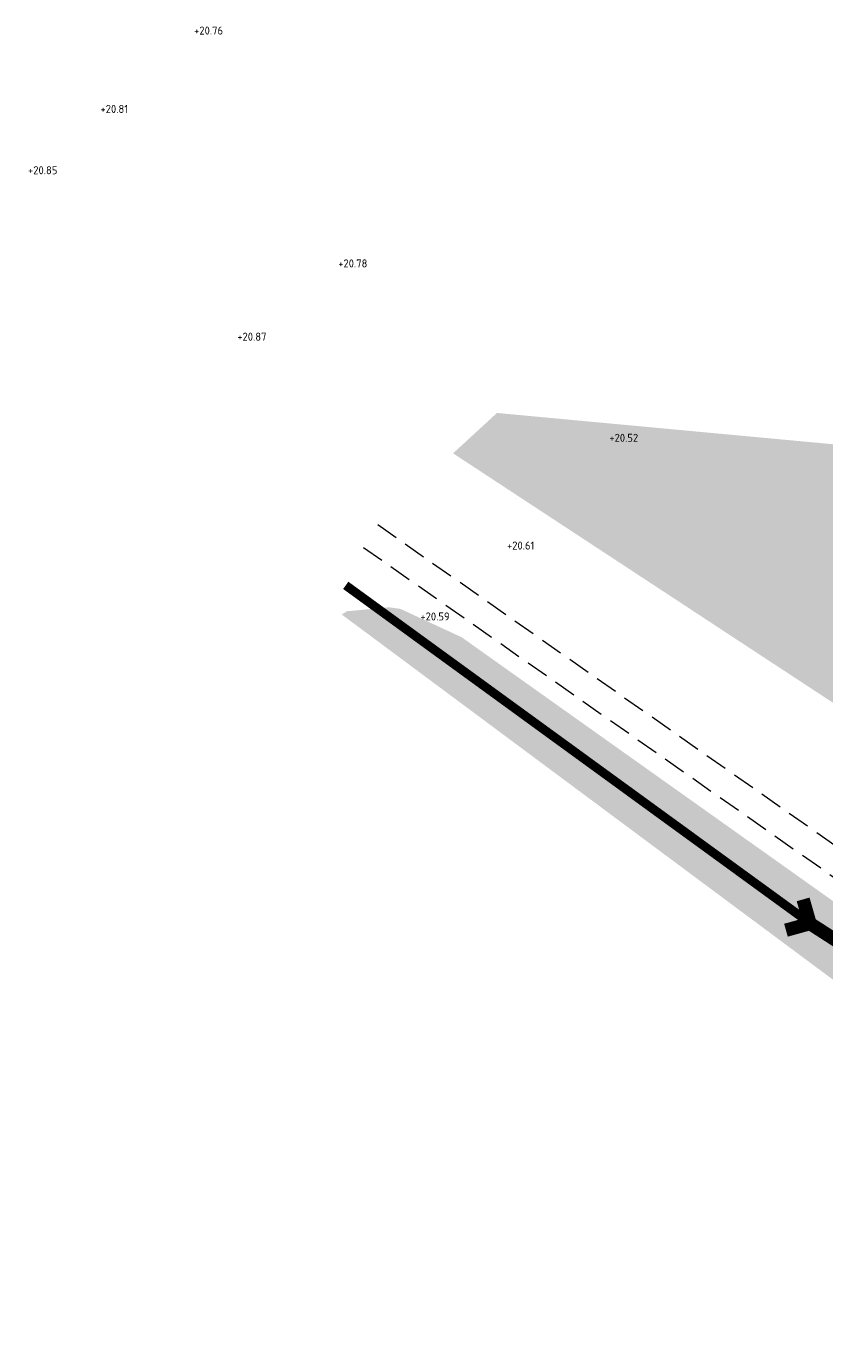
# Model space of a CAD drawing. Header units: metres. Extents: x 155514 to 155815, y 376837 to 377152.
# Tile 2 of 6: x 155514 to 155603, y 377005 to 377152. Entities that reach past the tile are written whole.
import ezdxf

# ---------------------------------------------------------------- set-up
doc = ezdxf.new("R2010")
doc.units = ezdxf.units.M
doc.linetypes.add('DASHED2', pattern=[0.375, 0.25, -0.125])
doc.layers.add('bos_UIT', color=7, linetype='Continuous', true_color=0xff7575)
doc.layers.add('N-XX-GR-BEEK-BEGELEIDEND-BOS-G', color=7, linetype='Continuous', true_color=0x45a93d)
doc.layers.add('N-WE-GW-SCOOP-PROVINCIE-GD', color=90, linetype='Continuous', lineweight=50)
doc.layers.add('V-WE-AM-AS_WATERGANG_SLOOT-G', color=1, linetype='DASHED2', lineweight=18, true_color=0xff0000)
doc.layers.add('X-XX-AL-T25-Bestaande', color=7, linetype='Continuous', lineweight=25, true_color=0x848484)
doc.styles.add('NLCS-ISO', font='NLCS-ISO.ttf')

msp = doc.modelspace()

# ---------------------------------------------------------------- hatches: boundary and pattern name
at = {"layer": 'bos_UIT', "transparency": 33554508}
h = msp.add_hatch(color=256, dxfattribs=at)
h.dxf.hatch_style = 1
edge = h.paths.add_edge_path()
edge.add_line((155662.817, 377033.348), (155661.28, 377052.226))
edge.add_line((155661.28, 377052.226), (155659.822, 377067.699))
edge.add_line((155659.822, 377067.699), (155658.171, 377065.79))
edge.add_line((155658.171, 377065.79), (155659.004, 377058.943))
edge.add_line((155659.004, 377058.943), (155655.722, 377058.482))
edge.add_line((155655.722, 377058.482), (155656.003, 377053.271))
edge.add_line((155656.003, 377053.271), (155659.467, 377028.884))
edge.add_line((155659.467, 377028.884), (155660.463, 377018.555))
edge.add_line((155660.463, 377018.555), (155660.23, 377014.93))
edge.add_line((155660.23, 377014.93), (155659.698, 377014.652))
edge.add_line((155659.698, 377014.652), (155562.288, 377083.845))
edge.add_line((155562.288, 377083.845), (155555.446, 377087.016))
edge.add_line((155555.446, 377087.016), (155554.15, 377087.191))
edge.add_line((155554.15, 377087.191), (155553.021, 377087.085))
edge.add_line((155553.021, 377087.085), (155549.447, 377086.752))
edge.add_line((155549.447, 377086.752), (155548.867, 377086.39))
edge.add_line((155548.867, 377086.39), (155656.296, 377006.54))
edge.add_arc((155662.261, 377014.566), 10, 233.37703, 277.9986)
edge.add_line((155663.653, 377004.663), (155666.025, 377004.996))
edge.add_line((155666.025, 377004.996), (155662.817, 377033.348))
at = {"layer": 'N-XX-GR-BEEK-BEGELEIDEND-BOS-G', "true_color": 0xb0d85f, "transparency": 33554508}
h = msp.add_hatch(color=63, dxfattribs=at)
h.dxf.hatch_style = 1
edge = h.paths.add_edge_path()
edge.add_line((155674.091, 377040.865), (155675.284, 377041.032))
edge.add_arc((155674.592, 377045.984), 5, 277.96179, 359.87605)
edge.add_arc((155727.707, 377045.854), 48.116, 170.80457, 179.85856, ccw=False)
edge.add_arc((155727.707, 377045.854), 48.116, 138.52442, 170.80457, ccw=False)
edge.add_line((155691.657, 377077.721), (155678.39, 377092.956))
edge.add_line((155678.39, 377092.956), (155671.526, 377099.146))
edge.add_line((155671.526, 377099.146), (155667.339, 377099.536))
edge.add_line((155667.339, 377099.536), (155666.636, 377093.417))
edge.add_arc((155684.758, 377091.627), 18.211, 174.35911, 207.40901)
edge.add_arc((155656.83, 377075.283), 14.203, -9.88285, 34.09531, ccw=False)
edge.add_arc((155693.943, 377066.685), 23.927, 165.08041, 188.94976)
edge.add_line((155670.307, 377062.962), (155673.497, 377040.782))
edge.add_line((155673.497, 377040.782), (155674.091, 377040.865))
edge = h.paths.add_edge_path()
edge.add_arc((155646.395, 377047.384), 1, 236.71472, 416.71472)
edge.add_line((155646.944, 377048.22), (155561.332, 377104.425))
edge.add_line((155561.332, 377104.425), (155566.049, 377108.763))
edge.add_line((155566.049, 377108.763), (155566.246, 377108.944))
edge.add_line((155566.246, 377108.944), (155658.376, 377100.37))
edge.add_line((155658.376, 377100.37), (155656.839, 377087.004))
edge.add_arc((155701.545, 377081.865), 45, 173.44184, 186.95185)
edge.add_line((155656.875, 377076.418), (155659.006, 377058.944))
edge.add_line((155659.006, 377058.944), (155646.78, 377057.226))
edge.add_line((155646.78, 377057.226), (155648.049, 377045.103))
edge.add_line((155648.049, 377045.103), (155645.846, 377046.548))

# ---------------------------------------------------------------- linework, layer by layer
at = {"layer": 'N-WE-GW-SCOOP-PROVINCIE-GD', "linetype": 'DASHED2', "lineweight": 18, "ltscale": 10, "flags": 128}
for points in [[(155552.905, 377096.449), (155652.022, 377026.943, 0.1823092), (155665.794, 377023.848), (155689.449, 377027.171)], [(155551.307, 377093.905), (155650.335, 377024.462, 0.1828298), (155666.212, 377020.877), (155689.833, 377024.196)]]:
    msp.add_lwpolyline(points, format="xyb", dxfattribs=at)
at = {"layer": 'V-WE-AM-AS_WATERGANG_SLOOT-G', "ltscale": 10, "const_width": 1, "flags": 128}
msp.add_lwpolyline([(155549.319, 377089.65), (155601.316, 377051.824)], dxfattribs=at)
at = {"layer": 'V-WE-AM-AS_WATERGANG_SLOOT-G', "linetype": 'ByBlock', "ltscale": 10, "const_width": 1.5, "flags": 128}
for points in [[(155598.591, 377051.051), (155601.281, 377051.803), (155600.513, 377054.501)], [(155601.281, 377051.803), (155604.636, 377049.641)]]:
    msp.add_lwpolyline(points, dxfattribs=at)

# ---------------------------------------------------------------- texts
at = {"layer": 'X-XX-AL-T25-Bestaande', "linetype": 'Continuous', "lineweight": 25, "char_height": 0.9, "attachment_point": 5, "style": 'NLCS-ISO'}
for s, insert in [('{\\fNLCS-ISO|b0|i0|c0|p11;+20.76}', (155533.967, 377151.743, 20.762)), ('{\\fNLCS-ISO|b0|i0|c0|p11;+20.81}', (155523.411, 377142.967, 20.813)), ('{\\fNLCS-ISO|b0|i0|c0|p11;+20.85}', (155515.398, 377136.11, 20.847)), ('{\\fNLCS-ISO|b0|i0|c0|p11;+20.78}', (155550.109, 377125.679, 20.784)), ('{\\fNLCS-ISO|b0|i0|c0|p11;+20.87}', (155538.812, 377117.481, 20.866)), ('{\\fNLCS-ISO|b0|i0|c0|p11;+20.52}', (155580.437, 377106.163, 20.519)), ('{\\fNLCS-ISO|b0|i0|c0|p11;+20.61}', (155568.899, 377094.104, 20.608)), ('{\\fNLCS-ISO|b0|i0|c0|p11;+20.59}', (155559.309, 377086.169, 20.593))]:
    msp.add_mtext(s, dxfattribs=dict(at, insert=insert))

doc.saveas('drawing.dxf')
